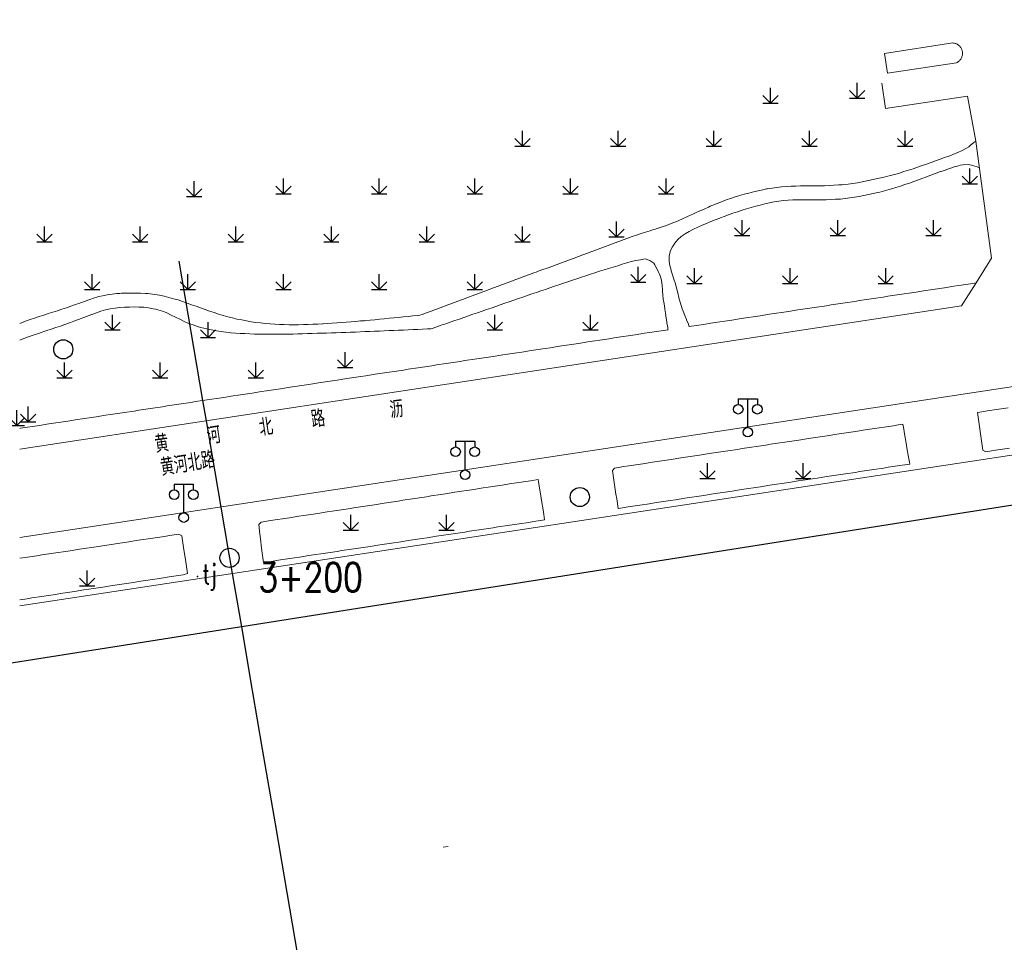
# Model space of a CAD drawing. Extents: x 39508475 to 39522402, y 3783947 to 3795549.
# Tile 73 of 256: x 39512250 to 39512353, y 3794350 to 3794447. Entities that reach past the tile are written whole.
import ezdxf
from ezdxf.enums import TextEntityAlignment as Align

# ---------------------------------------------------------------- set-up
doc = ezdxf.new("R2010")
doc.units = 0
doc.header["$PDSIZE"] = 0.2
doc.linetypes.add('X0', pattern=[4, 3, -1])
doc.linetypes.add('X6', pattern=[2, 1, -1])
doc.layers.get('0').update_dxf_attribs({"linetype": 'CONTINUOUS'})
for name, color, linetype in [('DLSS', 4, 'CONTINUOUS'), ('JCDL_DMX_F', 30, 'CONTINUOUS'), ('JCDL_JMDD_F', 231, 'CONTINUOUS'), ('JCDL_JMDX_F', 231, 'CONTINUOUS'), ('JCDL_JT_ZJ', 100, 'CONTINUOUS'), ('JCDL_JTD_F', 100, 'CONTINUOUS'), ('JCDL_SXX_F', 5, 'CONTINUOUS'), ('SXSS', 5, 'CONTINUOUS'), ('ZBTZ', 3, 'CONTINUOUS'), ('zdh', 7, 'CONTINUOUS'), ('断面线', 2, 'CONTINUOUS')]:
    doc.layers.add(name, color=color, linetype=linetype)
for name, color, linetype, lineweight in [('JCDL_JMDX', 1, 'CONTINUOUS', 0), ('JCDL_ZBX_F', 7, 'CONTINUOUS', 0), ('TEXTL_ZJ', 7, 'CONTINUOUS', 0)]:
    doc.layers.add(name, color=color, linetype=linetype, lineweight=lineweight)
doc.styles.add('HZ', font='rs', dxfattribs={"width": 0.8, "bigfont": 'hztxt'})
doc.linetypes.add('10422', pattern='A,2,[150,AAA.SHX,S=1,R=0,X=0,Y=1],2,[177,AAA.SHX,S=1,R=0,X=0,Y=0.8],1e-09', length=4)
doc.linetypes.add('X41', pattern='A,1,[18,symbolt.shx,S=1,R=0,X=0,Y=0],2,[8,symbolt.shx,S=1,R=0,X=0,Y=0],1', length=4)
doc.linetypes.add('X67', pattern='A,1,[150,symbolx.shx,S=1,R=0,X=0,Y=1],2,[153,symbolx.shx,S=1,R=0,X=0,Y=0.8],2,[145,symbolx.shx,S=1,R=0,X=0,Y=0],0,[150,symbolx.shx,S=1,R=0,X=0,Y=1],2,[153,symbolx.shx,S=1,R=0,X=0,Y=0.8],2,[150,symbolx.shx,S=1,R=0,X=0,Y=1],0.5,-0.5,[146,symbolx.shx,S=1,R=0,X=0,Y=0],-0.5,0.5,[153,symbolx.shx,S=1,R=0,X=0,Y=0.8],1', length=12)

# ---------------------------------------------------------------- blocks, each defined once
blk = doc.blocks.new('9530003')
at = {"color": 0}
for p, q in [((0, 0), (0, 1.6)), ((-0.8, 0), (0.8, 0))]:
    blk.add_line(p, q, dxfattribs=at)
at = {"color": 0, "linetype": 'Continuous'}
for points in [[(0, 0), (-0.8, 0.8)], [(0, 0), (0.8, 0.8)]]:
    blk.add_lwpolyline(points, dxfattribs=at)
blk = doc.blocks.new('5820000')
at = {"color": 0, "linetype": 'Continuous'}
blk.add_circle((0, 0), 1, dxfattribs=at)
blk = doc.blocks.new('3521000')
at = {"color": 0}
for p, q in [((-1, 3.5), (1, 3.5)), ((0, 0.5), (0, 3.5))]:
    blk.add_line(p, q, dxfattribs=at)
at = {"color": 0, "linetype": 'Continuous', "flags": 128}
for points in [[(-1, 3.5), (-1, 2.9)], [(1, 3.5), (1, 2.9)]]:
    blk.add_lwpolyline(points, dxfattribs=at)
at = {"color": 0}
for centre in [(-1, 2.4), (1, 2.4), (0, 0)]:
    blk.add_circle(centre, 0.5, dxfattribs=at)

msp = doc.modelspace()

# ---------------------------------------------------------------- linework, layer by layer
at = {"layer": 'DLSS', "linetype": 'Continuous', "lineweight": 20}
for points in [[(39512340.129, 3794440.217), (39512340.522, 3794437.56699), (39512349.09378, 3794438.83821), (39512349.967, 3794434.162), (39512351.60101, 3794421.93201)], [(39512250, 3794392.71053), (39512500, 3794430.70602)], [(39512351.60101, 3794421.93201), (39512349.992, 3794419.337), (39512348.488, 3794416.942), (39512250, 3794401.96069)]]:
    msp.add_lwpolyline(points, dxfattribs=at)
at = {"layer": 'DLSS', "linetype": 'X6', "lineweight": 0}
for points in [[(39512349.967, 3794434.162), (39512349.7769, 3794434.00102), (39512349.3888, 3794433.68892), (39512349.22201, 3794433.56275), (39512348.97863, 3794433.40676), (39512348.54171, 3794433.16391), (39512348.08952, 3794432.95942), (39512347.62589, 3794432.77708), (39512347.34924, 3794432.66844), (39512347.16051, 3794432.59929), (39512346.69271, 3794432.42788), (39512346.24098, 3794432.26236), (39512346.22486, 3794432.25664), (39512345.75533, 3794432.09002), (39512345.28581, 3794431.92341), (39512344.81628, 3794431.75679), (39512344.69271, 3794431.71294), (39512344.34532, 3794431.59429), (39512343.87386, 3794431.43325), (39512343.40239, 3794431.27222), (39512342.92967, 3794431.11503), (39512342.45342, 3794430.96874), (39512341.97717, 3794430.82246), (39512341.60475, 3794430.70806), (39512341.4997, 3794430.68044), (39512341.01787, 3794430.55375), (39512340.53603, 3794430.42706), (39512340.05257, 3794430.30711), (39512339.56615, 3794430.19933), (39512339.07974, 3794430.09154), (39512338.793, 3794430.028), (39512338.59192, 3794429.9907), (39512338.10206, 3794429.89985), (39512337.6122, 3794429.80899), (39512337.12018, 3794429.73219), (39512336.6257, 3794429.67125), (39512336.13123, 3794429.61032), (39512335.94493, 3794429.58736), (39512335.63497, 3794429.56917), (39512335.13761, 3794429.53998), (39512334.64025, 3794429.51079), (39512334.1424, 3794429.49618), (39512333.64421, 3794429.49125), (39512333.14602, 3794429.48631), (39512332.72054, 3794429.48209), (39512332.64784, 3794429.48118), (39512332.14967, 3794429.47497), (39512331.65149, 3794429.46875), (39512331.15332, 3794429.46254), (39512330.99865, 3794429.46061), (39512330.65595, 3794429.43674), (39512330.15894, 3794429.40212), (39512329.66194, 3794429.3675), (39512329.16755, 3794429.30848), (39512328.6745, 3794429.23693), (39512328.18145, 3794429.16539), (39512328.08185, 3794429.15093), (39512327.69338, 3794429.06638), (39512327.20657, 3794428.96041), (39512326.71975, 3794428.85445), (39512326.23746, 3794428.72984), (39512325.75611, 3794428.6013), (39512325.27477, 3794428.47276), (39512325.18067, 3794428.44763), (39512324.80048, 3794428.32069), (39512324.32792, 3794428.16292), (39512323.85535, 3794428.00514), (39512323.39051, 3794427.8263), (39512322.92815, 3794427.64073), (39512322.46579, 3794427.45517), (39512322.18274, 3794427.34157), (39512322.00662, 3794427.26211), (39512321.55248, 3794427.05723), (39512321.09835, 3794426.85234), (39512320.64421, 3794426.64746), (39512320.38021, 3794426.52835), (39512320.19105, 3794426.44047), (39512319.73922, 3794426.23054), (39512319.2874, 3794426.02062), (39512318.83557, 3794425.81069), (39512318.69699, 3794425.74631), (39512318.38616, 3794425.65039), (39512317.93155, 3794425.46618), (39512317.56609, 3794425.31678), (39512317.37672, 3794425.25689), (39512316.85289, 3794425.08459), (39512316.43263, 3794424.94988), (39512316.17092, 3794424.87066), (39512315.90925, 3794424.79141), (39512315.43786, 3794424.63284), (39512314.97444, 3794424.51366), (39512314.50668, 3794424.34214), (39512314.03893, 3794424.17062), (39512313.57117, 3794423.99911), (39512313.10341, 3794423.82759), (39512312.63566, 3794423.65607), (39512312.1679, 3794423.48455), (39512311.70044, 3794423.31222), (39512311.23316, 3794423.13941), (39512310.76588, 3794422.9666), (39512310.2986, 3794422.79379), (39512309.83132, 3794422.62098), (39512309.36404, 3794422.44817), (39512308.89676, 3794422.27536), (39512308.42948, 3794422.10255), (39512307.96219, 3794421.92974), (39512307.49491, 3794421.75693), (39512307.02763, 3794421.58412), (39512306.56035, 3794421.41131), (39512306.09307, 3794421.2385), (39512305.62579, 3794421.06569), (39512305.15851, 3794420.89288), (39512304.69123, 3794420.72007), (39512304.22395, 3794420.54726), (39512303.9982, 3794420.46378), (39512303.75674, 3794420.37424), (39512303.28962, 3794420.20101), (39512302.82249, 3794420.02779), (39512302.35536, 3794419.85456), (39512301.88824, 3794419.68134), (39512301.42111, 3794419.50811), (39512300.95398, 3794419.33489), (39512300.48685, 3794419.16166), (39512300.01973, 3794418.98844), (39512299.5526, 3794418.81521), (39512299.08547, 3794418.64199), (39512298.61834, 3794418.46876), (39512298.15122, 3794418.29554), (39512297.68409, 3794418.12231), (39512297.21696, 3794417.94909), (39512296.74984, 3794417.77586), (39512296.28271, 3794417.60264), (39512295.81558, 3794417.42941), (39512295.34845, 3794417.25619), (39512294.88133, 3794417.08296), (39512294.4142, 3794416.90974), (39512293.94707, 3794416.73651), (39512293.47995, 3794416.56329), (39512293.01282, 3794416.39006), (39512292.54569, 3794416.21684), (39512292.07856, 3794416.04361), (39512291.845, 3794415.957), (39512291.59673, 3794415.93255), (39512291.10018, 3794415.88366), (39512290.60363, 3794415.83477), (39512290.10708, 3794415.78587), (39512289.61053, 3794415.73698), (39512289.11398, 3794415.68809), (39512288.61743, 3794415.63919), (39512288.12088, 3794415.5903), (39512287.62434, 3794415.54141), (39512287.12779, 3794415.49251), (39512286.63124, 3794415.44362), (39512286.13469, 3794415.39473), (39512286.05617, 3794415.387), (39512285.63736, 3794415.35469), (39512285.13989, 3794415.31633), (39512284.64242, 3794415.27796), (39512284.14494, 3794415.23959), (39512283.64747, 3794415.20122), (39512283.15, 3794415.16285), (39512282.65253, 3794415.12448), (39512282.15505, 3794415.08612), (39512281.73751, 3794415.05391), (39512281.65739, 3794415.05115), (39512281.15874, 3794415.03398), (39512280.66008, 3794415.0168), (39512280.16143, 3794414.99962), (39512279.66277, 3794414.98244), (39512279.16412, 3794414.96527), (39512278.66546, 3794414.94809), (39512278.16689, 3794414.96337), (39512277.66833, 3794414.98304), (39512277.16977, 3794415.00272), (39512276.6712, 3794415.02239), (39512276.17328, 3794415.05075), (39512275.6772, 3794415.10416), (39512275.18111, 3794415.15756), (39512274.68503, 3794415.21097), (39512274.19071, 3794415.27635), (39512273.70028, 3794415.36816), (39512273.20985, 3794415.45998), (39512272.71942, 3794415.5518), (39512272.23469, 3794415.66817), (39512271.75397, 3794415.80182), (39512271.27325, 3794415.93546), (39512270.79254, 3794416.06911), (39512270.31925, 3794416.22634), (39512269.84876, 3794416.39245), (39512269.37827, 3794416.55855), (39512268.90778, 3794416.72465), (39512268.43729, 3794416.89076), (39512267.9668, 3794417.05687), (39512267.49631, 3794417.22297), (39512267.02583, 3794417.38908), (39512266.55389, 3794417.55055), (39512266.07233, 3794417.68112), (39512265.59077, 3794417.8117), (39512265.10921, 3794417.94227), (39512264.62075, 3794418.0404), (39512264.12771, 3794418.117), (39512263.63468, 3794418.19361), (39512263.38527, 3794418.23236), (39512263.13887, 3794418.24095), (39512262.64022, 3794418.25835), (39512262.14158, 3794418.27574), (39512261.64289, 3794418.27807), (39512261.14416, 3794418.26323), (39512260.64543, 3794418.24839), (39512260.46352, 3794418.24298), (39512260.14815, 3794418.21127), (39512259.65171, 3794418.16135), (39512259.29508, 3794418.12549), (39512259.15748, 3794418.09696), (39512258.66892, 3794417.99567), (39512258.2815, 3794417.91535), (39512258.18334, 3794417.88319), (39512257.7092, 3794417.72783), (39512257.32349, 3794417.60144), (39512257.23614, 3794417.56934), (39512256.76782, 3794417.39721), (39512256.36322, 3794417.24851), (39512256.29912, 3794417.22614), (39512255.82803, 3794417.06173), (39512255.35695, 3794416.89732), (39512254.8836, 3794416.73956), (39512254.41017, 3794416.58203), (39512253.93604, 3794416.42663), (39512253.46111, 3794416.27368), (39512252.98619, 3794416.12072), (39512252.72, 3794416.035), (39512252.51178, 3794415.96618), (39512252.03803, 3794415.8096), (39512251.56429, 3794415.65302), (39512251.09089, 3794415.49542), (39512250.62115, 3794415.32722), (39512250, 3794415.1048)], [(39512350.34, 3794431.378), (39512350.10856, 3794431.46671), (39512349.63801, 3794431.62102), (39512349.51265, 3794431.65639), (39512349.15577, 3794431.70705), (39512348.65685, 3794431.68594), (39512348.33851, 3794431.63706), (39512348.17173, 3794431.58871), (39512347.69561, 3794431.45068), (39512347.55558, 3794431.41008), (39512347.22506, 3794431.29517), (39512346.75683, 3794431.13238), (39512346.35927, 3794430.99416), (39512346.28916, 3794430.96804), (39512345.82463, 3794430.79499), (39512345.3601, 3794430.62193), (39512344.89556, 3794430.44888), (39512344.67757, 3794430.36767), (39512344.43054, 3794430.27715), (39512343.96509, 3794430.10659), (39512343.49963, 3794429.93603), (39512343.03418, 3794429.76547), (39512342.90561, 3794429.71836), (39512342.56456, 3794429.60693), (39512342.09335, 3794429.45297), (39512341.62215, 3794429.29901), (39512341.14769, 3794429.1559), (39512340.6695, 3794429.02524), (39512340.19131, 3794428.89458), (39512339.94757, 3794428.82798), (39512339.71023, 3794428.77563), (39512339.22614, 3794428.66885), (39512338.74206, 3794428.56207), (39512338.25605, 3794428.46488), (39512337.76822, 3794428.37682), (39512337.28038, 3794428.28876), (39512337.0817, 3794428.25289), (39512336.7899, 3794428.21848), (39512336.29759, 3794428.16042), (39512335.80528, 3794428.10236), (39512335.31063, 3794428.07223), (39512334.81552, 3794428.04764), (39512334.31567, 3794428.02281), (39512333.82471, 3794428.02469), (39512333.32899, 3794428.02685), (39512332.83328, 3794428.029), (39512332.33756, 3794428.02958), (39512331.84184, 3794428.02972), (39512331.34612, 3794428.02987), (39512331.14836, 3794428.02992), (39512330.85109, 3794428.00957), (39512330.35653, 3794427.97572), (39512329.86197, 3794427.94186), (39512329.37147, 3794427.87223), (39512328.8819, 3794427.79435), (39512328.39373, 3794427.70959), (39512327.91237, 3794427.59112), (39512327.43102, 3794427.47266), (39512327.148, 3794427.403), (39512326.95178, 3794427.34628), (39512326.47555, 3794427.20864), (39512325.99932, 3794427.07099), (39512325.52624, 3794426.9231), (39512325.05487, 3794426.76963), (39512324.58078, 3794426.61528), (39512324.11785, 3794426.44618), (39512323.65225, 3794426.276), (39512323.27551, 3794426.1383), (39512323.18759, 3794426.10338), (39512322.72688, 3794425.92038), (39512322.26618, 3794425.73739), (39512321.8056, 3794425.55407), (39512321.35127, 3794425.35578), (39512320.89694, 3794425.15748), (39512320.44261, 3794424.95918), (39512320.00966, 3794424.71781), (39512319.57706, 3794424.47576), (39512319.17896, 3794424.1834), (39512318.79742, 3794423.86691), (39512318.49809, 3794423.47369), (39512318.312, 3794423.215), (39512318.23634, 3794423.05493), (39512318.02452, 3794422.60674), (39512318.01406, 3794422.5846), (39512317.91624, 3794422.12364), (39512317.9058, 3794421.63192), (39512317.92484, 3794421.32713), (39512317.97501, 3794421.14352), (39512318.10567, 3794420.66533), (39512318.12585, 3794420.59146), (39512318.25742, 3794420.1935), (39512318.4099, 3794419.72184), (39512318.55492, 3794419.24841), (39512318.68507, 3794418.76949), (39512318.70461, 3794418.69757), (39512318.80109, 3794418.28757), (39512318.91578, 3794417.8053), (39512318.95727, 3794417.63151), (39512319.04533, 3794417.32694), (39512319.19715, 3794416.8552), (39512319.27916, 3794416.6173), (39512319.36769, 3794416.38984), (39512319.54884, 3794415.92841), (39512319.71834, 3794415.50775), (39512319.73407, 3794415.4686), (39512319.91855, 3794415.00849), (39512319.94204, 3794414.9496), (39512319.97, 3794414.877), (39512319.97888, 3794414.85141), (39512319.98718, 3794414.82748), (39512319.99564, 3794414.80311), (39512320.00497, 3794414.77623)], [(39512317.79408, 3794414.43997), (39512317.78377, 3794414.50557), (39512317.77466, 3794414.56355), (39512317.766, 3794414.6187), (39512317.75627, 3794414.68066), (39512317.67845, 3794415.17599), (39512317.66434, 3794415.26586), (39512317.60137, 3794415.66667), (39512317.52429, 3794416.15735), (39512317.51969, 3794416.18664), (39512317.45579, 3794416.59336), (39512317.44721, 3794416.64802), (39512317.37012, 3794417.1387), (39512317.33863, 3794417.33916), (39512317.29606, 3794417.62984), (39512317.23824, 3794418.12309), (39512317.21095, 3794418.44832), (39512317.20085, 3794418.61835), (39512317.1675, 3794419.1139), (39512317.15262, 3794419.30912), (39512317.10456, 3794419.60617), (39512316.95918, 3794420.07975), (39512316.879, 3794420.265), (39512316.74958, 3794420.52992), (39512316.53153, 3794420.97619), (39512316.52177, 3794420.99617), (39512316.41313, 3794421.21849), (39512316.29086, 3794421.40976), (39512315.88354, 3794421.6841), (39512315.79471, 3794421.7256), (39512315.4126, 3794421.83925), (39512314.92361, 3794421.7601), (39512314.43427, 3794421.67494), (39512313.94838, 3794421.5754), (39512313.47371, 3794421.42914), (39512312.99903, 3794421.28287), (39512312.52436, 3794421.13661), (39512312.04969, 3794420.99034), (39512311.57502, 3794420.84408), (39512311.10035, 3794420.69782), (39512310.62567, 3794420.55155), (39512310.15159, 3794420.40346), (39512309.68081, 3794420.24512), (39512309.21003, 3794420.08679), (39512308.73924, 3794419.92845), (39512308.26846, 3794419.77011), (39512307.79768, 3794419.61178), (39512307.32689, 3794419.45344), (39512306.85611, 3794419.29511), (39512306.38533, 3794419.13677), (39512305.91455, 3794418.97843), (39512305.44376, 3794418.8201), (39512304.97298, 3794418.66176), (39512304.5022, 3794418.50343), (39512304.03141, 3794418.34509), (39512303.56063, 3794418.18676), (39512303.32524, 3794418.10759), (39512303.08799, 3794418.0255), (39512302.61349, 3794417.86132), (39512302.13899, 3794417.69713), (39512301.66449, 3794417.53295), (39512301.18999, 3794417.36877), (39512300.71549, 3794417.20459), (39512300.24099, 3794417.04041), (39512299.76649, 3794416.87623), (39512299.29199, 3794416.71205), (39512298.8175, 3794416.54787), (39512298.343, 3794416.38369), (39512297.8685, 3794416.21951), (39512297.394, 3794416.05532), (39512296.9195, 3794415.89114), (39512296.445, 3794415.72696), (39512295.9705, 3794415.56278), (39512295.496, 3794415.3986), (39512295.0215, 3794415.23442), (39512294.547, 3794415.07024), (39512294.0725, 3794414.90606), (39512293.598, 3794414.74188), (39512293.1235, 3794414.5777), (39512293.003, 3794414.536), (39512292.62876, 3794414.5199), (39512292.12712, 3794414.49832), (39512291.62549, 3794414.47675), (39512291.12385, 3794414.45517), (39512290.62221, 3794414.43359), (39512290.12058, 3794414.41201), (39512289.61894, 3794414.39044), (39512289.1173, 3794414.36886), (39512288.61567, 3794414.34728), (39512288.11403, 3794414.3257), (39512287.61239, 3794414.30412), (39512287.11076, 3794414.28255), (39512286.60912, 3794414.26097), (39512286.10748, 3794414.23939), (39512285.60585, 3794414.21781), (39512285.10421, 3794414.19623), (39512284.60257, 3794414.17466), (39512284.10078, 3794414.15739), (39512283.59891, 3794414.14215), (39512283.09704, 3794414.12692), (39512282.59517, 3794414.11168), (39512282.0933, 3794414.09644), (39512281.59143, 3794414.08121), (39512281.08956, 3794414.06597), (39512280.58769, 3794414.05074), (39512280.08582, 3794414.0355), (39512279.58395, 3794414.02027), (39512279.08208, 3794414.00503), (39512278.58021, 3794413.9898), (39512278.07822, 3794413.98235), (39512277.57612, 3794413.98182), (39512277.07402, 3794413.98129), (39512276.57192, 3794413.98076), (39512276.06982, 3794413.98023), (39512275.56772, 3794413.9797), (39512275.06562, 3794413.97917), (39512274.56352, 3794413.97864), (39512274.06206, 3794413.99735), (39512273.5611, 3794414.03115), (39512273.06014, 3794414.06495), (39512272.55917, 3794414.09875), (39512272.05821, 3794414.13255), (39512271.933, 3794414.141), (39512271.56026, 3794414.19483), (39512271.06332, 3794414.2666), (39512270.56637, 3794414.33836), (39512270.07144, 3794414.42105), (39512269.58158, 3794414.53124), (39512269.09172, 3794414.64143), (39512268.79126, 3794414.70901), (39512268.60788, 3794414.77273), (39512268.1336, 3794414.93753), (39512267.65931, 3794415.10233), (39512267.20348, 3794415.31152), (39512266.75211, 3794415.53146), (39512266.30085, 3794415.75162), (39512265.84991, 3794415.97243), (39512265.39897, 3794416.19323), (39512265.31094, 3794416.23633), (39512264.92778, 3794416.36468), (39512264.45168, 3794416.52416), (39512264.25172, 3794416.59114), (39512263.96451, 3794416.63935), (39512263.46934, 3794416.72247), (39512263.14408, 3794416.77707), (39512262.97191, 3794416.78341), (39512262.47015, 3794416.80187), (39512261.96839, 3794416.82034), (39512261.46655, 3794416.80948), (39512260.9647, 3794416.79367), (39512260.46417, 3794416.76066), (39512259.96581, 3794416.69949), (39512259.4695, 3794416.62704), (39512258.98158, 3794416.50855), (39512258.49522, 3794416.38485), (39512258.0225, 3794416.21562), (39512257.54978, 3794416.0464), (39512257.49492, 3794416.02676), (39512257.08144, 3794415.86544), (39512256.61368, 3794415.68294), (39512256.42039, 3794415.60752), (39512256.14399, 3794415.50554), (39512255.67293, 3794415.33173), (39512255.30229, 3794415.19497), (39512255.20125, 3794415.15965), (39512254.72727, 3794414.99397), (39512254.2533, 3794414.82829), (39512253.77829, 3794414.6656), (39512253.30239, 3794414.50552), (39512252.82649, 3794414.34545), (39512252.513, 3794414.24), (39512252.35091, 3794414.18443), (39512251.87595, 3794414.02159), (39512251.40099, 3794413.85876), (39512250.92602, 3794413.69592), (39512250.7893, 3794413.64904), (39512250, 3794413.3608)]]:
    msp.add_lwpolyline(points, dxfattribs=at)
at = {"layer": 'JCDL_DMX_F', "color": 3, "linetype": 'X41', "lineweight": 0}
msp.add_lwpolyline([(39512250, 3794385.59144), (39512390.901, 3794406.98)], dxfattribs=at)
at = {"layer": 'JCDL_JMDX', "color": 6, "linetype": 'X67', "lineweight": 0}
msp.add_lwpolyline([(39512250, 3794379.73313), (39512387.191, 3794401.35), (39512391.348, 3794402.00501), (39512393.85149, 3794402.37981), (39512396.11157, 3794402.71883), (39512398.31952, 3794403.05083), (39512400.66999, 3794403.405), (39512413.07075, 3794405.28125), (39512453.02411, 3794411.32962), (39512500, 3794418.44183)], dxfattribs=at)
at = {"layer": 'JCDL_JMDX_F', "linetype": 'Continuous', "lineweight": 0}
msp.add_lwpolyline([(39512340.725, 3794441.247), (39512340.41801, 3794443.29999), (39512347.573, 3794444.411), (39512347.64803, 3794444.40337), (39512347.72229, 3794444.3901), (39512347.79545, 3794444.37169), (39512347.86714, 3794444.34824), (39512347.93703, 3794444.31984), (39512348.00477, 3794444.28665), (39512348.07003, 3794444.24882), (39512348.1325, 3794444.20654), (39512348.19188, 3794444.16001), (39512348.24787, 3794444.10946), (39512348.3002, 3794444.05513), (39512348.34863, 3794443.99729), (39512348.39291, 3794443.93622), (39512348.43283, 3794443.87221), (39512348.46819, 3794443.80558), (39512348.477, 3794443.786), (39512348.49883, 3794443.73665), (39512348.52459, 3794443.66575), (39512348.54536, 3794443.59323), (39512348.56102, 3794443.51944), (39512348.57151, 3794443.44474), (39512348.57676, 3794443.36949), (39512348.57677, 3794443.29405), (39512348.57152, 3794443.2188), (39512348.56105, 3794443.1441), (39512348.5454, 3794443.0703), (39512348.52464, 3794442.99778), (39512348.49889, 3794442.92688), (39512348.46826, 3794442.85794), (39512348.43291, 3794442.7913), (39512348.393, 3794442.72729), (39512348.34873, 3794442.66621), (39512348.30031, 3794442.60836), (39512348.24799, 3794442.55403), (39512348.192, 3794442.50347), (39512348.13264, 3794442.45693), (39512348.07017, 3794442.41464), (39512348.00491, 3794442.3768), (39512347.937, 3794442.344), (39512340.725, 3794441.247)], dxfattribs=at)
at = {"layer": 'JCDL_SXX_F', "color": 142, "linetype": 'Continuous', "lineweight": 0, "true_color": 0x00a0e9}
msp.add_lwpolyline([(39512294.78627, 3794360.42799), (39512294.29024, 3794360.36511)], dxfattribs=at)
at = {"layer": 'JCDL_ZBX_F', "color": 114, "linetype": 'X0', "lineweight": 0, "true_color": 0x009944}
for points in [[(39512320.00497, 3794414.77623), (39512320.9936, 3794414.92659), (39512321.48791, 3794415.00177), (39512322.47654, 3794415.15213), (39512322.97086, 3794415.22732), (39512323.95949, 3794415.37768), (39512324.45381, 3794415.45286), (39512325.44244, 3794415.60322), (39512325.93675, 3794415.6784), (39512326.92538, 3794415.82876), (39512327.4197, 3794415.90395), (39512328.40833, 3794416.05431), (39512328.90265, 3794416.12949), (39512329.89128, 3794416.27985), (39512330.38559, 3794416.35503), (39512331.37422, 3794416.50539), (39512331.86854, 3794416.58057), (39512332.85717, 3794416.73094), (39512333.35149, 3794416.80612), (39512334.34012, 3794416.95648), (39512334.83443, 3794417.03166), (39512335.82306, 3794417.18202), (39512336.31738, 3794417.2572), (39512337.30601, 3794417.40757), (39512337.80032, 3794417.48275), (39512338.78896, 3794417.63311), (39512339.28327, 3794417.70829), (39512340.2719, 3794417.85865), (39512340.76622, 3794417.93383), (39512341.75485, 3794418.0842), (39512342.24916, 3794418.15938), (39512343.23779, 3794418.30974), (39512343.73211, 3794418.38492), (39512344.72074, 3794418.53528), (39512345.21506, 3794418.61046), (39512346.20369, 3794418.76083), (39512346.698, 3794418.83601), (39512347.68663, 3794418.98637), (39512348.18095, 3794419.06155), (39512349.16958, 3794419.21191), (39512349.6639, 3794419.28709), (39512349.992, 3794419.337)], [(39512250, 3794404.12903), (39512250.08967, 3794404.14272), (39512250.58398, 3794404.2179), (39512251.57261, 3794404.36827), (39512252.06693, 3794404.44345), (39512253.05556, 3794404.59381), (39512253.54988, 3794404.66899), (39512254.53851, 3794404.81935), (39512255.03282, 3794404.89453), (39512256.02145, 3794405.0449), (39512256.51577, 3794405.12008), (39512257.5044, 3794405.27044), (39512257.99872, 3794405.34562), (39512258.98735, 3794405.49598), (39512259.48166, 3794405.57116), (39512260.47029, 3794405.72152), (39512260.96461, 3794405.79671), (39512261.95324, 3794405.94707), (39512262.44756, 3794406.02225), (39512263.43619, 3794406.17261), (39512263.9305, 3794406.24779), (39512264.91913, 3794406.39815), (39512265.41345, 3794406.47334), (39512266.40208, 3794406.6237), (39512266.89639, 3794406.69888), (39512267.88503, 3794406.84924), (39512268.37934, 3794406.92442), (39512269.36797, 3794407.07478), (39512269.86229, 3794407.14996), (39512270.85092, 3794407.30033), (39512271.34523, 3794407.37551), (39512272.33387, 3794407.52587), (39512272.82818, 3794407.60105), (39512273.81681, 3794407.75141), (39512274.31113, 3794407.82659), (39512275.29976, 3794407.97696), (39512275.79407, 3794408.05214), (39512276.7827, 3794408.2025), (39512277.27702, 3794408.27768), (39512278.26565, 3794408.42804), (39512278.75997, 3794408.50322), (39512279.7486, 3794408.65359), (39512280.24291, 3794408.72877), (39512281.23154, 3794408.87913), (39512281.72586, 3794408.95431), (39512282.71449, 3794409.10467), (39512283.20881, 3794409.17985), (39512284.19744, 3794409.33022), (39512284.69175, 3794409.4054), (39512285.68038, 3794409.55576), (39512286.1747, 3794409.63094), (39512287.16333, 3794409.7813), (39512287.65765, 3794409.85648), (39512288.64628, 3794410.00685), (39512289.14059, 3794410.08203), (39512290.12922, 3794410.23239), (39512290.62354, 3794410.30757), (39512291.61217, 3794410.45793), (39512292.10648, 3794410.53311), (39512293.09512, 3794410.68348), (39512293.58943, 3794410.75866), (39512294.57806, 3794410.90902), (39512295.07238, 3794410.9842), (39512296.06101, 3794411.13456), (39512296.55532, 3794411.20974), (39512297.54396, 3794411.36011), (39512298.03827, 3794411.43529), (39512299.0269, 3794411.58565), (39512299.52122, 3794411.66083), (39512300.50985, 3794411.81119), (39512301.00416, 3794411.88637), (39512301.9928, 3794412.03673), (39512302.48711, 3794412.11192), (39512303.47574, 3794412.26228), (39512303.97006, 3794412.33746), (39512304.95869, 3794412.48782), (39512305.453, 3794412.563), (39512306.44163, 3794412.71336), (39512306.93595, 3794412.78855), (39512307.92458, 3794412.93891), (39512308.4189, 3794413.01409), (39512309.40753, 3794413.16445), (39512309.90184, 3794413.23963), (39512310.89047, 3794413.38999), (39512311.38479, 3794413.46518), (39512312.37342, 3794413.61554), (39512312.86774, 3794413.69072), (39512313.85637, 3794413.84108), (39512314.35068, 3794413.91626), (39512315.33931, 3794414.06662), (39512315.83363, 3794414.1418), (39512316.82226, 3794414.29217), (39512317.31658, 3794414.36735), (39512317.79408, 3794414.43997)], [(39512353.36398, 3794406.27969), (39512352.8694, 3794406.20627), (39512351.88025, 3794406.05943), (39512351.38567, 3794405.986), (39512350.39651, 3794405.83916), (39512350.153, 3794405.80301), (39512350.28998, 3794404.81243), (39512350.35847, 3794404.31715), (39512350.49546, 3794403.32657), (39512350.56395, 3794402.83129), (39512350.70093, 3794401.84071), (39512351.02707, 3794401.68985), (39512352.01602, 3794401.83814), (39512352.51049, 3794401.91229), (39512353.49943, 3794402.06059)], [(39512338.88741, 3794404.03884), (39512339.87611, 3794404.18881), (39512340.37045, 3794404.26379), (39512341.35914, 3794404.41376), (39512341.85349, 3794404.48874), (39512342.34301, 3794404.563), (39512342.42907, 3794404.06551), (39512342.51431, 3794403.57282), (39512342.68478, 3794402.58746), (39512342.77001, 3794402.09478), (39512342.94048, 3794401.10942), (39512343.02571, 3794400.61674), (39512343.062, 3794400.407), (39512342.28382, 3794400.28849), (39512341.78952, 3794400.21321), (39512340.80092, 3794400.06265), (39512340.30661, 3794399.98737), (39512339.31801, 3794399.83682), (39512338.82371, 3794399.76154), (39512337.83511, 3794399.61098), (39512337.34081, 3794399.5357), (39512336.35221, 3794399.38514), (39512335.85791, 3794399.30986), (39512334.86931, 3794399.1593), (39512334.37501, 3794399.08402), (39512333.38641, 3794398.93347), (39512332.89211, 3794398.85819), (39512331.90351, 3794398.70763), (39512331.4092, 3794398.63235), (39512330.4206, 3794398.48179), (39512329.9263, 3794398.40651), (39512328.9377, 3794398.25595), (39512328.4434, 3794398.18067), (39512327.4548, 3794398.03011), (39512326.9605, 3794397.95484), (39512325.9719, 3794397.80428), (39512325.4776, 3794397.729), (39512324.489, 3794397.57844), (39512323.9947, 3794397.50316), (39512323.0061, 3794397.3526), (39512322.51179, 3794397.27732), (39512321.52319, 3794397.12676), (39512321.02889, 3794397.05148), (39512320.04029, 3794396.90093), (39512319.54599, 3794396.82565), (39512318.55739, 3794396.67509), (39512318.06309, 3794396.59981), (39512317.07449, 3794396.44925), (39512316.58019, 3794396.37397), (39512315.59159, 3794396.22341), (39512315.09729, 3794396.14813), (39512314.10869, 3794395.99757), (39512313.61439, 3794395.9223), (39512312.62578, 3794395.77174), (39512312.57501, 3794395.764), (39512312.42295, 3794396.75238), (39512312.34692, 3794397.24656), (39512312.19486, 3794398.23493), (39512312.11883, 3794398.72912), (39512311.96677, 3794399.71749), (39512312.19276, 3794399.9897), (39512313.18145, 3794400.13967), (39512313.6758, 3794400.21465), (39512314.66449, 3794400.36462), (39512315.15883, 3794400.43961), (39512316.14753, 3794400.58957), (39512316.64187, 3794400.66456), (39512317.63056, 3794400.81453), (39512318.12491, 3794400.88951), (39512319.1136, 3794401.03948), (39512319.60794, 3794401.11446), (39512320.59663, 3794401.26443), (39512321.09098, 3794401.33941), (39512322.07967, 3794401.48938), (39512322.57402, 3794401.56437), (39512323.56271, 3794401.71433), (39512324.05705, 3794401.78932), (39512325.04574, 3794401.93929), (39512325.54009, 3794402.01427), (39512326.52878, 3794402.16424), (39512327.02313, 3794402.23922), (39512328.01182, 3794402.38919), (39512328.50616, 3794402.46418), (39512329.49485, 3794402.61414), (39512329.9892, 3794402.68913), (39512330.97789, 3794402.8391), (39512331.47223, 3794402.91408), (39512332.46092, 3794403.06405), (39512332.95527, 3794403.13903), (39512333.94396, 3794403.289), (39512334.43831, 3794403.36398), (39512335.427, 3794403.51395), (39512335.92134, 3794403.58894), (39512336.91003, 3794403.7389), (39512337.40438, 3794403.81389), (39512338.39307, 3794403.96386), (39512338.88741, 3794404.03884)], [(39512275.78346, 3794390.15466), (39512275.482, 3794390.109), (39512275.35911, 3794391.10142), (39512275.29766, 3794391.59762), (39512275.17476, 3794392.59004), (39512275.11332, 3794393.08625), (39512274.99042, 3794394.07867), (39512275.24575, 3794394.33526), (39512276.23416, 3794394.48706), (39512276.72837, 3794394.56295), (39512277.71678, 3794394.71474), (39512278.21099, 3794394.79064), (39512279.1994, 3794394.94243), (39512279.69361, 3794395.01832), (39512280.68202, 3794395.17011), (39512281.17622, 3794395.24601), (39512282.16464, 3794395.3978), (39512282.65884, 3794395.47369), (39512283.64726, 3794395.62548), (39512284.14146, 3794395.70138), (39512285.12988, 3794395.85317), (39512285.62408, 3794395.92907), (39512286.61249, 3794396.08086), (39512287.1067, 3794396.15675), (39512288.09511, 3794396.30854), (39512288.58932, 3794396.38444), (39512289.57773, 3794396.53623), (39512290.07194, 3794396.61212), (39512291.06035, 3794396.76391), (39512291.55456, 3794396.83981), (39512292.54297, 3794396.9916), (39512293.03718, 3794397.0675), (39512294.02559, 3794397.21929), (39512294.5198, 3794397.29518), (39512295.50821, 3794397.44697), (39512296.00241, 3794397.52287), (39512296.99083, 3794397.67466), (39512297.48503, 3794397.75055), (39512298.47345, 3794397.90234), (39512298.96765, 3794397.97824), (39512299.95607, 3794398.13003), (39512300.45027, 3794398.20593), (39512301.43868, 3794398.35772), (39512301.93289, 3794398.43361), (39512302.9213, 3794398.5854), (39512303.41551, 3794398.6613), (39512304.19499, 3794398.781), (39512304.22932, 3794398.57243), (39512304.31052, 3794398.07907), (39512304.47291, 3794397.09234), (39512304.5541, 3794396.59898), (39512304.71649, 3794395.61225), (39512304.79769, 3794395.11889), (39512304.88901, 3794394.564), (39512304.45629, 3794394.49845), (39512303.96193, 3794394.42356), (39512302.97322, 3794394.27377), (39512302.47886, 3794394.19888), (39512301.49014, 3794394.04909), (39512300.99578, 3794393.9742), (39512300.00706, 3794393.82441), (39512299.5127, 3794393.74952), (39512298.52398, 3794393.59974), (39512298.02962, 3794393.52484), (39512297.0409, 3794393.37506), (39512296.54654, 3794393.30016), (39512295.55783, 3794393.15038), (39512295.06347, 3794393.07549), (39512294.07475, 3794392.9257), (39512293.58039, 3794392.85081), (39512292.59167, 3794392.70102), (39512292.09731, 3794392.62613), (39512291.10859, 3794392.47634), (39512290.61423, 3794392.40145), (39512289.62552, 3794392.25166), (39512289.13116, 3794392.17677), (39512288.14244, 3794392.02699), (39512287.64808, 3794391.95209), (39512286.65936, 3794391.80231), (39512286.165, 3794391.72741), (39512285.17628, 3794391.57763), (39512284.68192, 3794391.50274), (39512283.6932, 3794391.35295), (39512283.19885, 3794391.27806), (39512282.21013, 3794391.12827), (39512281.71577, 3794391.05338), (39512280.72705, 3794390.90359), (39512280.23269, 3794390.8287), (39512279.24397, 3794390.67891), (39512278.74961, 3794390.60402), (39512277.76089, 3794390.45424), (39512277.26653, 3794390.37934), (39512276.27782, 3794390.22956), (39512275.78346, 3794390.15466)], [(39512250, 3794390.55099), (39512250.32401, 3794390.60009), (39512250.81837, 3794390.675), (39512251.80708, 3794390.82483), (39512252.30144, 3794390.89974), (39512253.29015, 3794391.04957), (39512253.78451, 3794391.12448), (39512254.77322, 3794391.27431), (39512255.26757, 3794391.34922), (39512256.25629, 3794391.49905), (39512256.75064, 3794391.57396), (39512257.73935, 3794391.72379), (39512260.70549, 3794392.17327), (39512261.19985, 3794392.24819), (39512262.18856, 3794392.39802), (39512262.68292, 3794392.47293), (39512263.67163, 3794392.62276), (39512264.16598, 3794392.69767), (39512265.15469, 3794392.8475), (39512265.64905, 3794392.92241), (39512266.63776, 3794393.07224), (39512266.95179, 3794392.90283), (39512267.09998, 3794391.91387), (39512267.17408, 3794391.41939), (39512267.32227, 3794390.43044), (39512267.39637, 3794389.93596), (39512267.54456, 3794388.947), (39512267.09978, 3794388.83461), (39512266.1114, 3794388.68261), (39512265.61721, 3794388.60661), (39512264.62883, 3794388.45461), (39512264.13464, 3794388.37862), (39512263.14626, 3794388.22661), (39512262.65207, 3794388.15062), (39512261.66369, 3794387.99862), (39512261.1695, 3794387.92262), (39512260.18112, 3794387.77062), (39512259.68693, 3794387.69462), (39512258.69855, 3794387.54262), (39512258.20435, 3794387.46662), (39512257.21597, 3794387.31462), (39512256.72178, 3794387.23862), (39512255.7334, 3794387.08662), (39512255.23921, 3794387.01062), (39512254.25083, 3794386.85862), (39512253.75664, 3794386.78262), (39512252.76826, 3794386.63062), (39512252.27407, 3794386.55462), (39512251.28569, 3794386.40262), (39512250.7915, 3794386.32662), (39512250, 3794386.2049)]]:
    msp.add_lwpolyline(points, dxfattribs=at)
at = {"layer": 'SXSS', "linetype": '10422'}
msp.add_lwpolyline([(39512701.671, 3794446.846), (39512695.09478, 3794444.96131), (39512672.626, 3794443.699), (39512668.5573, 3794443.29197), (39512667.33662, 3794443.28863), (39512667.19965, 3794443.62368), (39512667.07658, 3794444.47639), (39512666.453, 3794445.04546), (39512663.56819, 3794444.43521), (39512654.55058, 3794441.81514), (39512620.1126, 3794436.62751), (39512568.66063, 3794428.83735), (39512526.52298, 3794422.45744), (39512500, 3794418.44183), (39512453.02411, 3794411.32962), (39512413.07075, 3794405.28125), (39512400.66999, 3794403.405), (39512387.191, 3794401.35), (39512250, 3794379.73313), (39512173.0099, 3794367.60198), (39512171.85212, 3794367.41955)], dxfattribs=at)
at = {"layer": 'zdh', "color": 1}
msp.add_point((39512268.59, 3794388.648, 39.385), dxfattribs=at)
at = {"layer": '断面线', "color": 1, "flags": 128}
msp.add_lwpolyline([(39512266.63756, 3794421.61384), (39512269.13063, 3794407.03869), (39512269.49205, 3794404.92569), (39512271.03462, 3794395.90741), (39512271.81362, 3794391.35314), (39512271.94274, 3794390.5983), (39512272.22216, 3794388.96473), (39512273.17656, 3794383.38501), (39512274.31175, 3794376.7484), (39512275.36376, 3794370.59806), (39512276.69896, 3794362.7921), (39512277.36316, 3794358.90901), (39512279.04323, 3794349.08684), (39512280.53715, 3794340.35301), (39512281.89237, 3794332.42999), (39512282.27027, 3794330.22068), (39512284.31742, 3794318.25251), (39512284.68842, 3794316.08353), (39512286.59139, 3794304.95824)], dxfattribs=at)
at = {"layer": '断面线'}
msp.add_circle((39512271.94274, 3794390.5983), 1, dxfattribs=at)

# ---------------------------------------------------------------- block references
at = {"layer": 'JCDL_JMDD_F'}
for p in [(39512326.12799, 3794403.73001), (39512296.57301, 3794399.28499), (39512267.152, 3794394.807)]:
    msp.add_blockref('3521000', p, dxfattribs=at)
at = {"layer": 'JCDL_JTD_F'}
for p in [(39512254.55611, 3794412.39243), (39512308.564, 3794396.95399)]:
    msp.add_blockref('5820000', p, dxfattribs=at)
at = {"layer": 'ZBTZ'}
for p in [(39512337.577, 3794438.642), (39512328.51183, 3794438.10867), (39512302.58225, 3794433.64275), (39512312.58075, 3794433.64275), (39512322.57925, 3794433.64275), (39512332.57775, 3794433.64275), (39512342.57625, 3794433.64275), (39512349.34375, 3794429.67725), (39512268.25427, 3794428.37683), (39512277.58605, 3794428.64345), (39512287.5845, 3794428.6435), (39512297.583, 3794428.6435), (39512307.5815, 3794428.6435), (39512317.58, 3794428.6435), (39512312.40831, 3794424.13958), (39512325.5475, 3794424.278), (39512335.546, 3794424.278), (39512345.5445, 3794424.278), (39512252.58985, 3794423.64425), (39512262.58835, 3794423.64425), (39512272.58685, 3794423.64425), (39512282.58525, 3794423.64425), (39512292.58375, 3794423.64425), (39512302.58225, 3794423.64425), (39512314.6825, 3794419.4149), (39512320.54825, 3794419.27875), (39512330.54675, 3794419.27875), (39512340.54525, 3794419.27875), (39512257.5891, 3794418.645), (39512267.5876, 3794418.645), (39512277.58605, 3794418.64505), (39512287.5845, 3794418.645), (39512297.583, 3794418.645), (39512259.69078, 3794414.41565), (39512299.68475, 3794414.41565), (39512309.68325, 3794414.41565), (39512269.68927, 3794413.61563), (39512284.02033, 3794410.48307), (39512254.69154, 3794409.41638), (39512264.69005, 3794409.41639), (39512274.6885, 3794409.4164), (39512249.69234, 3794404.41716), (39512250.88502, 3794404.81247), (39512321.9135, 3794398.8795), (39512331.912, 3794398.8795), (39512284.61325, 3794393.49425), (39512294.61175, 3794393.49425), (39512257.052, 3794387.671)]:
    msp.add_blockref('9530003', p, dxfattribs=at)

# ---------------------------------------------------------------- texts
at = {"layer": 'JCDL_JT_ZJ', "lineweight": 0, "style": 'HZ', "width": 0.8}
for s, rotation, p in [('沥', 6.5357796, (39512288.85948, 3794404.62042)), ('路', 8.330028, (39512280.68992, 3794403.62205)), ('北', 8.330028, (39512275.24088, 3794402.75687)), ('河', 8.330028, (39512269.79185, 3794401.89169)), ('黄', 8.330028, (39512264.34281, 3794401.0265))]:
    msp.add_text(s, height=1.8, rotation=rotation, dxfattribs=at).set_placement(p, align=Align.BOTTOM_LEFT)
at = {"layer": 'TEXTL_ZJ', "style": 'HZ', "width": 0.8}
msp.add_text('黄河北路', height=1.8, rotation=9.0219697, dxfattribs=at).set_placement((39512264.94397, 3794398.60666), align=Align.BOTTOM_LEFT)
at = {"layer": 'zdh', "color": 1, "style": 'HZ', "width": 0.8}
msp.add_text('tj', height=2, dxfattribs=at).set_placement((39512269.09, 3794387.898, 39.385))
at = {"layer": '断面线', "linetype": 'Continuous', "style": 'HZ', "width": 0.8}
msp.add_text('3+200', height=3, dxfattribs=at).set_placement((39512285.86734, 3794388.56597), align=Align.MIDDLE_RIGHT)

doc.saveas('drawing.dxf')
